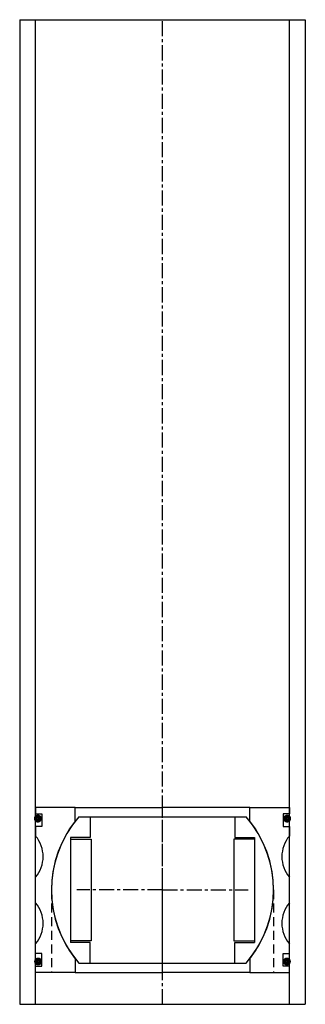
# Model space of a CAD drawing. Extents: x -45 to 45, y 0 to 310.
import ezdxf

# ---------------------------------------------------------------- set-up
doc = ezdxf.new("R2010")
doc.units = 0
doc.header["$LTSCALE"] = 0.15
doc.linetypes.add('CENTER', pattern=[50.8, 31.75, -6.35, 6.35, -6.35])
doc.linetypes.add('HIDDEN', pattern=[9.525, 6.35, -3.175])
doc.layers.get('0').update_dxf_attribs({"linetype": 'CONTINUOUS'})
doc.layers.add('CENTER', color=9, linetype='CENTER')

# ---------------------------------------------------------------- blocks, each defined once
blk = doc.blocks.new('Insert 080x70')
for p, q in [((-27.5, 26), (-40, 26)), ((-40, 26), (-40, 24)), ((-27.5, 21.65), (-27.5, 26)), ((-27.5, 26), (0, 26)), ((27.5, 26), (0, 26)), ((27.5, 21.65), (27.5, 26)), ((27.5, 26), (40, 26)), ((40, 26), (40, 24)), ((-40, 24), (-38, 24)), ((-38, 24), (-38, 20)), ((40, 24), (38, 24)), ((38, 24), (38, 20)), ((-38, 20), (-40, 20)), ((-40, 20), (-40, 16.98)), ((38, 20), (40, 20)), ((40, 20), (40, 16.98)), ((-40, -4.02), (-40, 4.02)), ((40, -4.02), (40, 4.02)), ((-40, -20), (-40, -16.98)), ((40, -20), (40, -16.98)), ((-38, -20), (-40, -20)), ((-38, -24), (-38, -20)), ((-27.5, -21.65), (-27.5, -26)), ((27.5, -21.65), (27.5, -26)), ((38, -24), (38, -20)), ((38, -20), (40, -20)), ((-40, -26), (-40, -24)), ((-40, -24), (-38, -24)), ((40, -24), (38, -24)), ((40, -26), (40, -24)), ((-27.5, -26), (-40, -26)), ((-27.5, -26), (0, -26)), ((27.5, -26), (0, -26)), ((27.5, -26), (40, -26))]:
    blk.add_line(p, q)
at = {"linetype": 'HIDDEN', "ltscale": 3}
for p, q in [((-35.02, 0), (-35.02, -26)), ((35.02, 0), (35.02, -26))]:
    blk.add_line(p, q, dxfattribs=at)
at = {"const_width": 1.2}
for points in [[(-39.93, 22.47, 1), (-38.63, 22.47, 1)], [(39.93, 22.47, -1), (38.63, 22.47, -1)], [(-39.85, -22.52, 1), (-38.55, -22.52, 1)], [(39.85, -22.52, -1), (38.55, -22.52, -1)]]:
    blk.add_lwpolyline(points, format="xyb", close=True, dxfattribs=at)
for centre, radius, start, end in [((0, 0), 35, 141.7868, 218.2132), ((0, 0), 35, 321.7868, 38.2132), ((-47.61, 10.5), 10, 319.5911, 40.4089), ((47.61, 10.5), 10, 139.5911, 220.4089), ((-47.61, -10.5), 10, 319.5911, 40.4089), ((47.61, -10.5), 10, 139.5911, 220.4089)]:
    blk.add_arc(centre, radius, start, end)
at = {"layer": 'CENTER'}
for p, q in [((0, 0), (0, 26)), ((0, 0), (-27.03, 0)), ((0, -26), (0, 0)), ((0, 0), (27.03, 0))]:
    blk.add_line(p, q, dxfattribs=at)
blk = doc.blocks.new('ball-070-045')
for p, q in [((-26.38, 23), (26.38, 23)), ((-22.75, 23), (-22.75, 16.5)), ((22.75, 23), (22.75, 16.5)), ((-29, 16.5), (-29, -16.5)), ((-22.75, 16.5), (-29, 16.5)), ((-29, 16), (-22.5, 16)), ((-22.5, 16), (-22.5, -16)), ((22.5, 16), (22.5, -16)), ((29, 16), (22.5, 16)), ((22.75, 16.5), (29, 16.5)), ((29, 16.5), (29, -16.5)), ((-22.5, -16), (-29, -16)), ((-22.75, -16.5), (-29, -16.5)), ((-22.75, -23), (-22.75, -16.5)), ((22.5, -16), (29, -16)), ((22.75, -16.5), (29, -16.5)), ((22.75, -23), (22.75, -16.5)), ((-26.38, -23), (26.38, -23))]:
    blk.add_line(p, q)
for start, end in [(138.9177, 221.0823), (318.9177, 41.0823)]:
    blk.add_arc((0, 0), 35, start, end)
at = {"layer": 'CENTER'}
for p, q in [((0, -23), (0, 23)), ((0, 0), (-13.28, 0)), ((0, 0), (13.28, 0))]:
    blk.add_line(p, q, dxfattribs=at)

msp = doc.modelspace()

# ---------------------------------------------------------------- linework, layer by layer
for p, q in [((-45, 310), (-45, 0)), ((-45, 310), (45, 310)), ((-40, 0), (-40, 310)), ((40, 0), (40, 310)), ((45, 310), (45, 0)), ((-45, 0), (45, 0))]:
    msp.add_line(p, q)
at = {"layer": 'CENTER'}
msp.add_line((0, 0), (0, 310), dxfattribs=at)

# ---------------------------------------------------------------- block references
for name in ['Insert 080x70', 'ball-070-045']:
    msp.add_blockref(name, (0, 36))

doc.saveas('drawing.dxf')
